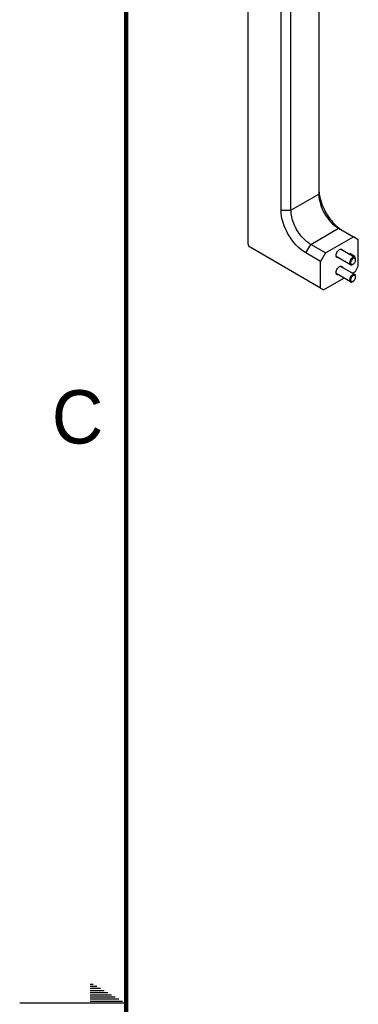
# Model space of a CAD drawing. Header units: inches. Extents: x 0 to 34, y 0 to 22.
# Tile 2 of 15: x 0 to 1.6, y 11 to 15.6. Entities that reach past the tile are written whole.
import ezdxf

# ---------------------------------------------------------------- set-up
doc = ezdxf.new("R2010")
doc.units = ezdxf.units.IN
doc.header["$LTSCALE"] = 1.87
doc.header["$MEASUREMENT"] = 0
doc.layers.get('0').update_dxf_attribs({"linetype": 'CONTINUOUS'})
doc.layers.add('02___PRT_ALL_AXES', color=7, linetype='CONTINUOUS')
doc.styles.add('TEXTSTYLE_2', font='txt')

msp = doc.modelspace()

# ---------------------------------------------------------------- linework, layer by layer
at = {"color": 7, "linetype": 'CONTINUOUS'}
for p, q in [((1.0723, 14.5607), (1.0723, 18.5917)), ((1.2263, 14.7193), (1.2263, 18.2391)), ((1.2727, 14.7193), (1.2727, 18.2391)), ((1.4031, 18.271), (1.4031, 14.7946)), ((1.2727, 14.7193), (1.4031, 14.7946)), ((1.2263, 14.7193), (1.2727, 14.7193)), ((1.3655, 14.5586), (1.4959, 14.6339)), ((1.4351, 14.5184), (1.5655, 14.5937)), ((1.4959, 14.6339), (1.5655, 14.5937)), ((1.5887, 14.5803), (1.5655, 14.5937)), ((1.4119, 14.3539), (1.0816, 14.5447)), ((1.3423, 14.5184), (1.3655, 14.5586)), ((1.4351, 14.5184), (1.3655, 14.5586)), ((1.5887, 14.456), (1.5887, 14.5803)), ((1.4119, 14.4782), (1.3423, 14.5184)), ((1.4351, 14.5184), (1.4119, 14.4782)), ((1.5522, 14.4632), (1.4855, 14.5017)), ((1.5716, 14.4974), (1.5052, 14.5358)), ((1.4119, 14.3539), (1.4119, 14.4782)), ((1.5719, 14.4169), (1.5052, 14.4554)), ((1.5619, 14.4644), (1.5644, 14.4655)), ((1.5644, 14.4655), (1.562, 14.4641)), ((1.5748, 14.4319), (1.5887, 14.456)), ((1.576, 14.4856), (1.5757, 14.4882)), ((1.576, 14.4856), (1.576, 14.4883)), ((1.5522, 14.3828), (1.4855, 14.4213)), ((1.5604, 14.4235), (1.5748, 14.4319)), ((1.576, 14.4052), (1.5757, 14.4079)), ((1.576, 14.4052), (1.576, 14.4079)), ((1.4259, 14.3459), (1.521, 14.4008)), ((1.5619, 14.384), (1.5644, 14.3851)), ((1.5644, 14.3851), (1.562, 14.3838)), ((1.4119, 14.3539), (1.4259, 14.3459))]:
    msp.add_line(p, q, dxfattribs=at)
at = {"color": 2, "linetype": 'CONTINUOUS'}
for p, q in [((0.3303, 11.09), (0.3441, 11.09)), ((0.3303, 11.08), (0.3614, 11.08)), ((0.3303, 11.07), (0.3788, 11.07)), ((0.3303, 11.06), (0.3961, 11.06)), ((0.3303, 11.05), (0.4134, 11.05)), ((0.3303, 11.04), (0.4307, 11.04)), ((0.5, 11), (0, 11)), ((0.3303, 11.03), (0.448, 11.03)), ((0.3303, 11.02), (0.4654, 11.02)), ((0.3303, 11.01), (0.4827, 11.01))]:
    msp.add_line(p, q, dxfattribs=at)
at = {"color": 7, "linetype": 'CONTINUOUS', "const_width": 0.02}
msp.add_lwpolyline([(0.5, 21.5), (0.5, 0.5)], dxfattribs=at)
at = {"color": 7, "linetype": 'CONTINUOUS'}
for centre, radius, start, end in [((1.606, 14.8254), 0.2031, 188.6148, 190.0586), ((1.624, 14.7941), 0.2031, 229.9408, 231.3855), ((1.5585, 14.4746), 0.0108, 287.4359, 288.245), ((1.5651, 14.486), 0.0108, 11.768, 12.5782), ((1.5651, 14.4057), 0.0108, 11.768, 12.5782), ((1.5585, 14.3943), 0.0108, 287.4359, 288.245)]:
    msp.add_arc(centre, radius, start, end, dxfattribs=at)
for points in [[(1.4031, 14.8214), (1.4031, 14.8125), (1.4039, 14.8037), (1.4052, 14.7949)], [(1.4973, 14.6355), (1.5042, 14.63), (1.5115, 14.6249), (1.5191, 14.6205)], [(1.0816, 14.5447), (1.0762, 14.5478), (1.0723, 14.5545), (1.0723, 14.5607)], [(1.5713, 14.5026), (1.5709, 14.5033), (1.5703, 14.504), (1.5695, 14.5044)], [(1.5722, 14.4984), (1.5722, 14.4998), (1.572, 14.5013), (1.5713, 14.5026)]]:
    msp.add_open_spline(points, degree=3, dxfattribs=at)
for points, knots in [([(1.4031, 14.7946), (1.4031, 14.7628), (1.4249, 14.7), (1.4684, 14.6498), (1.4959, 14.6339)], [0, 0, 0, 0, 0.499994, 1, 1, 1, 1]), ([(1.406, 14.7899), (1.4112, 14.7609), (1.4332, 14.7048), (1.4707, 14.6577), (1.4933, 14.6387)], [0, 0, 0, 0, 0.499996, 1, 1, 1, 1]), ([(1.3423, 14.5184), (1.3079, 14.5383), (1.2535, 14.601), (1.2263, 14.6795), (1.2263, 14.7193)], [0, 0, 0, 0, 0.500006, 1, 1, 1, 1]), ([(1.3225, 14.5956), (1.3073, 14.6136), (1.2838, 14.6528), (1.2727, 14.6978), (1.2727, 14.7193)], [0, 0, 0, 0, 0.521811, 1, 1, 1, 1]), ([(1.3655, 14.5586), (1.3617, 14.5608), (1.3458, 14.5712), (1.3319, 14.5845), (1.3225, 14.5956)], [0, 0, 0, 0, 0.233155, 1, 1, 1, 1]), ([(1.5695, 14.5044), (1.5679, 14.5054), (1.5648, 14.505), (1.5626, 14.5036), (1.562, 14.5032)], [0, 0, 0, 0, 0.697477, 1, 1, 1, 1]), ([(1.5719, 14.4973), (1.5706, 14.498), (1.5669, 14.4986), (1.5637, 14.4972), (1.562, 14.4963)], [0, 0, 0, 0, 0.449236, 1, 1, 1, 1]), ([(1.5721, 14.4974), (1.5718, 14.4985), (1.5706, 14.5009), (1.5679, 14.5008), (1.5668, 14.5005)], [0, 0, 0, 0, 0.500848, 1, 1, 1, 1]), ([(1.562, 14.4963), (1.559, 14.4945), (1.5536, 14.4892), (1.5494, 14.481), (1.548, 14.474), (1.5481, 14.4694), (1.5494, 14.4656), (1.5512, 14.4637), (1.5522, 14.4632)], [0, 0, 0, 0, 0.269869, 0.561322, 0.695465, 0.813142, 0.912856, 1, 1, 1, 1]), ([(1.5522, 14.4632), (1.5535, 14.4624), (1.5572, 14.4619), (1.5604, 14.4632), (1.562, 14.4641)], [0, 0, 0, 0, 0.449236, 1, 1, 1, 1]), ([(1.5644, 14.4923), (1.5612, 14.4904), (1.5572, 14.486), (1.5539, 14.4793), (1.5526, 14.474), (1.5528, 14.4693), (1.5545, 14.4655), (1.558, 14.4636), (1.5605, 14.4639), (1.5618, 14.4643)], [0, 0, 0, 0, 0.288375, 0.44307, 0.586603, 0.709061, 0.808876, 0.89868, 1, 1, 1, 1]), ([(1.5757, 14.4884), (1.5754, 14.4896), (1.5745, 14.4918), (1.5705, 14.4947), (1.5665, 14.4935), (1.5644, 14.4923)], [0, 0, 0, 0, 0.255303, 0.480544, 1, 1, 1, 1]), ([(1.5644, 14.4655), (1.566, 14.4664), (1.5691, 14.4691), (1.5728, 14.474), (1.5752, 14.4797), (1.576, 14.4837), (1.576, 14.4856)], [0, 0, 0, 0, 0.237229, 0.500007, 0.762786, 1, 1, 1, 1]), ([(1.576, 14.4883), (1.576, 14.4901), (1.5755, 14.4936), (1.5732, 14.4965), (1.5719, 14.4973)], [0, 0, 0, 0, 0.55075, 1, 1, 1, 1]), ([(1.562, 14.4159), (1.559, 14.4142), (1.5536, 14.4089), (1.5494, 14.4006), (1.548, 14.3937), (1.5481, 14.389), (1.5494, 14.3852), (1.5512, 14.3834), (1.5522, 14.3828)], [0, 0, 0, 0, 0.269869, 0.561322, 0.695465, 0.813142, 0.912856, 1, 1, 1, 1]), ([(1.5644, 14.4119), (1.5612, 14.4101), (1.5572, 14.4057), (1.5539, 14.3989), (1.5526, 14.3937), (1.5528, 14.3889), (1.5545, 14.3851), (1.558, 14.3832), (1.5605, 14.3836), (1.5618, 14.384)], [0, 0, 0, 0, 0.288375, 0.44307, 0.586603, 0.709061, 0.808876, 0.89868, 1, 1, 1, 1]), ([(1.5719, 14.4169), (1.5706, 14.4177), (1.5669, 14.4182), (1.5637, 14.4169), (1.562, 14.4159)], [0, 0, 0, 0, 0.449236, 1, 1, 1, 1]), ([(1.5757, 14.408), (1.5754, 14.4092), (1.5745, 14.4114), (1.5705, 14.4143), (1.5665, 14.4131), (1.5644, 14.4119)], [0, 0, 0, 0, 0.255303, 0.480544, 1, 1, 1, 1]), ([(1.576, 14.4079), (1.576, 14.4098), (1.5755, 14.4133), (1.5732, 14.4161), (1.5719, 14.4169)], [0, 0, 0, 0, 0.55075, 1, 1, 1, 1]), ([(1.5522, 14.3828), (1.5535, 14.382), (1.5572, 14.3815), (1.5604, 14.3828), (1.562, 14.3838)], [0, 0, 0, 0, 0.449236, 1, 1, 1, 1]), ([(1.5644, 14.3851), (1.566, 14.3861), (1.5691, 14.3887), (1.5728, 14.3937), (1.5752, 14.3993), (1.576, 14.4033), (1.576, 14.4052)], [0, 0, 0, 0, 0.237229, 0.500007, 0.762786, 1, 1, 1, 1])]:
    msp.add_open_spline(points, degree=3, knots=knots, dxfattribs=at)
at = {"layer": '02___PRT_ALL_AXES', "color": 7, "linetype": 'CONTINUOUS'}
msp.add_line((1.5533, 14.5138), (1.5695, 14.5044), dxfattribs=at)
for centre, start, end in [((1.5078, 14.5288), 60.0328, 63.7333), ((1.4929, 14.5029), 240.0328, 243.7333), ((1.5078, 14.4484), 60.0328, 63.7333), ((1.4929, 14.4226), 240.0328, 243.7333)]:
    msp.add_arc(centre, 0.00739, start, end, dxfattribs=at)
for points, knots in [([(1.4846, 14.5067), (1.4846, 14.5133), (1.4894, 14.5254), (1.4995, 14.5349), (1.5053, 14.536)], [0, 0, 0, 0, 0.524851, 1, 1, 1, 1]), ([(1.5533, 14.5138), (1.5517, 14.5147), (1.5486, 14.5143), (1.5464, 14.513), (1.5457, 14.5125)], [0, 0, 0, 0, 0.697389, 1, 1, 1, 1]), ([(1.4846, 14.4264), (1.4846, 14.4329), (1.4894, 14.445), (1.4995, 14.4545), (1.5053, 14.4556)], [0, 0, 0, 0, 0.524851, 1, 1, 1, 1])]:
    msp.add_open_spline(points, degree=3, knots=knots, dxfattribs=at)
for points in [[(1.4853, 14.5015), (1.4848, 14.5032), (1.4846, 14.505), (1.4846, 14.5067)], [(1.4892, 14.4965), (1.4874, 14.4976), (1.486, 14.4995), (1.4853, 14.5015)], [(1.5053, 14.536), (1.5072, 14.5364), (1.5093, 14.5363), (1.5111, 14.5354)], [(1.5115, 14.5352), (1.5133, 14.5341), (1.5146, 14.5322), (1.5153, 14.5302)], [(1.4954, 14.4957), (1.4935, 14.4953), (1.4913, 14.4954), (1.4896, 14.4963)], [(1.5053, 14.4556), (1.5072, 14.456), (1.5093, 14.4559), (1.5111, 14.455)], [(1.5115, 14.4548), (1.5133, 14.4538), (1.5146, 14.4518), (1.5153, 14.4498)], [(1.4853, 14.4211), (1.4848, 14.4228), (1.4846, 14.4246), (1.4846, 14.4264)], [(1.4892, 14.4162), (1.4874, 14.4172), (1.486, 14.4192), (1.4853, 14.4211)], [(1.4954, 14.4153), (1.4935, 14.415), (1.4913, 14.4151), (1.4896, 14.4159)]]:
    msp.add_open_spline(points, degree=3, dxfattribs=at)

# ---------------------------------------------------------------- texts
at = {"color": 2, "linetype": 'CONTINUOUS', "insert": (0.1508, 13.8746), "char_height": 0.25, "width": 0.25, "attachment_point": 1, "line_spacing_factor": 0.9, "style": 'TEXTSTYLE_2'}
msp.add_mtext('C', dxfattribs=at)

doc.saveas('drawing.dxf')
